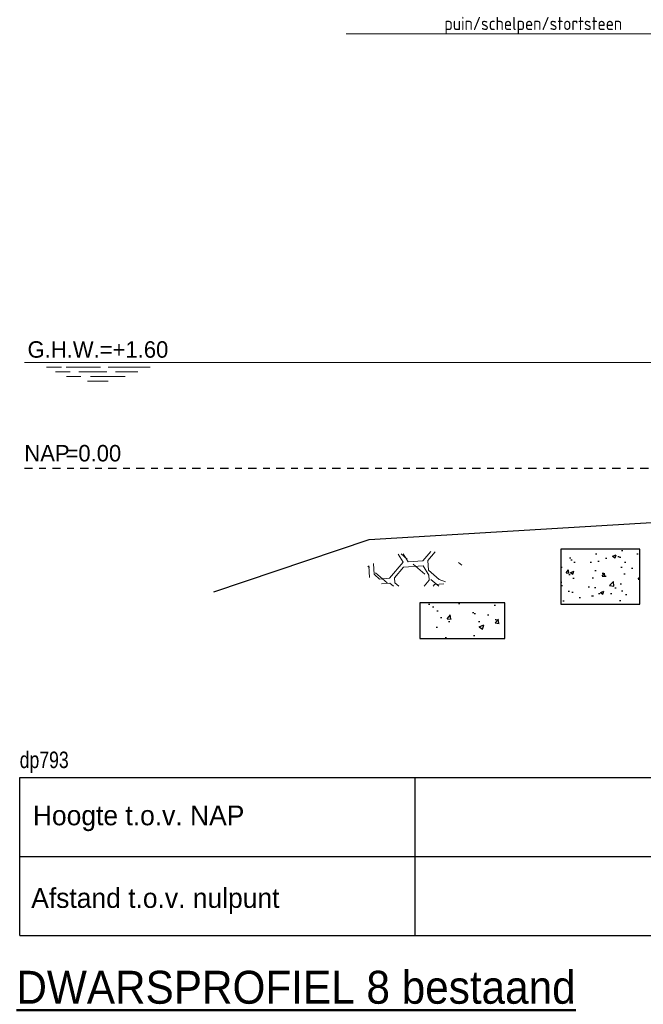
# Model space of a CAD drawing. Header units: metres. Extents: x 132 to 905, y -50 to 63.
# Tile 68 of 86: x 717 to 727, y -22 to -7. Entities that reach past the tile are written whole.
import ezdxf
from ezdxf.enums import TextEntityAlignment as Align

# ---------------------------------------------------------------- set-up
doc = ezdxf.new("R2010")
doc.units = ezdxf.units.M
doc.header["$LTSCALE"] = 0.1
doc.linetypes.add('NAP', pattern=[20, 12.5, -2.5, 2.5, -2.5])
for name, color, linetype, lineweight in [('DP-BS-arcering_kreukelberm', 253, 'Continuous', 0), ('DP-BS-arcering_slakken', 253, 'Continuous', 25), ('DP-BS-Maatvoering', 2, 'Continuous', 20), ('DP-BS-profiel', 2, 'Continuous', 25), ('DP-Matenbalk-omschrijving', 3, 'Continuous', 35), ('DP-NAP-lijn', 6, 'NAP', 25), ('DP-Waterlijn', 1, 'Continuous', 13), ('DP-Waterlijn_tekst', 7, 'Continuous', 35), ('TL-2.5 mm tekst_schaaldp', 7, 'Continuous', 25), ('TL-5.0mm Tekst', 4, 'Continuous', 50)]:
    doc.layers.add(name, color=color, linetype=linetype, lineweight=lineweight)
doc.layers.add('DP-BS-arcrand', color=111, linetype='Continuous', plot=False)
doc.layers.add('DP-Matenbalk', color=1, linetype='Continuous')
doc.styles.add('bestomschr', font='isocp.shx', dxfattribs={"width": 0.96})
doc.styles.add('StagCAD', font='StagCAD.ttf')

# ---------------------------------------------------------------- blocks, each defined once
blk = doc.blocks.new('*U51')
at = {"layer": 'DP-Matenbalk'}
for p, q in [((0, -3.5), (6, -3.5)), ((0, -5.899999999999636), (0, -3.5)), ((6, -3.499999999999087), (6, -5.899999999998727)), ((6, -3.499999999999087), (42.3055871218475, -3.499999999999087)), ((0, -4.699999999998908), (6, -4.699999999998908)), ((6, -4.699999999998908), (42.3055871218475, -4.699999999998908)), ((0, -5.899999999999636), (6, -5.899999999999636)), ((6, -5.899999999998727), (42.3055871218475, -5.899999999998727))]:
    blk.add_line(p, q, dxfattribs=at)
at = {"layer": 'DP-Matenbalk', "style": 'StagCAD', "width": 0.8}
blk.add_attdef('DPNR', (0, -3.356417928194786), '', height=0.25, dxfattribs=at)
at = {"layer": 'DP-Matenbalk-omschrijving', "style": 'StagCAD'}
for s, p in [('Hoogte t.o.v. NAP', (0.1999999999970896, -4.225000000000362)), ('Afstand t.o.v. nulpunt', (0.1749999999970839, -5.479453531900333))]:
    blk.add_text(s, height=0.3, dxfattribs=at).set_placement(p)
at = {"layer": 'TL-2.5 mm tekst_schaaldp', "style": 'StagCAD', "width": 0.96}
blk.add_attdef('SCHAAL', (-0.0500000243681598, -7.52420836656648), '', height=0.2499999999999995, dxfattribs=at)
at = {"layer": 'TL-5.0mm Tekst', "style": 'StagCAD', "width": 0.96}
blk.add_attdef('OMSCHRIJVING', (-0.0500000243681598, -6.934744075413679), '', height=0.4999999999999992, dxfattribs=at)
blk = doc.blocks.new('*U50')
at = {"layer": 'DP-NAP-lijn'}
blk.add_line((0, 0), (422.3512536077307, 0), dxfattribs=at)
at = {"layer": 'DP-Waterlijn'}
for p, q in [((0, 16.00000000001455), (205.5626785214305, 16.00000000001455)), ((3.383824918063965, 15.30000000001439), (5.630490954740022, 15.30000000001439)), ((6.334561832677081, 15.30000000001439), (11.56232240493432, 15.30000000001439)), ((12.73047344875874, 15.30000000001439), (19.08001369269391, 15.30000000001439)), ((4.707109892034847, 14.60000000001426), (6.953775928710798, 14.60000000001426)), ((8.566766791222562, 13.90000000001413), (6.377707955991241, 13.90000000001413)), ((8.24992987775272, 14.60000000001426), (12.51283449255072, 14.60000000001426)), ((15.30676624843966, 13.90000000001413), (10.03574099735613, 13.90000000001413)), ((13.83779204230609, 14.60000000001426), (17.20779177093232, 14.60000000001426)), ((9.603691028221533, 13.20000000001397), (12.7432632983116, 13.20000000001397))]:
    blk.add_line(p, q, dxfattribs=at)
at = {"layer": 'DP-NAP-lijn', "style": 'StagCAD'}
blk.add_text('NAP', height=2.5, dxfattribs=at).set_placement((0, 0.9999999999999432))
blk.add_attdef('NAPLIJN', (6.246522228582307, 0.9999999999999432), '', height=2.5, dxfattribs=at)
at = {"layer": 'DP-Waterlijn_tekst', "style": 'StagCAD'}
blk.add_attdef('WP', text='', height=2.5, dxfattribs=at).set_placement((11.17347716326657, 16.00000000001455), align=Align.BOTTOM_CENTER)
blk = doc.blocks.new('dp793')
at = {"layer": 'DP-BS-arcering_kreukelberm'}
h = blk.add_hatch(dxfattribs=at)
h.set_pattern_fill('NATUURST', color=256, scale=0.15, angle=94.43536414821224, style=0, pattern_type=2)
h.set_pattern_definition([(94.43536414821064, (4.805675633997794, -0.5810145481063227), (-1.611509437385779, 1.379506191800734), [0.0749999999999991, -0.0749999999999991, 0.149999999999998, -1.199999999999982]), (94.43536414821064, (4.777300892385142, -1.185017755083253), (-1.611509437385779, 1.379506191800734), [0.3749999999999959, -1.124999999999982]), (94.43536414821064, (4.708325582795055, -1.265593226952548), (-1.611509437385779, 1.379506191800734), [0.3749999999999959, -1.124999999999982]), (94.43536414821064, (4.282247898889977, -0.6216151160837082), (-1.611509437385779, 1.379506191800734), [0.0749999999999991, -1.424999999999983]), (94.43536414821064, (4.190697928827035, -1.3809691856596), (-1.611509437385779, 1.379506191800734), [0.224999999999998, -1.274999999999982]), (94.43536414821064, (4.115922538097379, -1.386769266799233), (-1.611509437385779, 1.379506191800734), [0.224999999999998, -1.274999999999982]), (94.43536414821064, (3.971546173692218, -0.495264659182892), (-1.611509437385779, 1.379506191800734), [0.4499999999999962, -1.049999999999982]), (94.43536414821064, (3.902570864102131, -0.5758401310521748), (-1.611509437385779, 1.379506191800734), [0.4499999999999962, -1.049999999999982]), (94.43536414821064, (3.782020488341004, -0.9613172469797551), (-1.611509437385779, 1.379506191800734), [0.149999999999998, -1.349999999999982]), (94.43536414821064, (3.701445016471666, -0.8923419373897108), (-1.611509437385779, 1.379506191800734), [0.0749999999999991, -1.424999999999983]), (94.43536414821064, (3.604094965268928, -1.576920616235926), (-1.611509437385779, 1.379506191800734), [0.0749999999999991, -0.0749999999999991, 0.0749999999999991, -1.274999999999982]), (184.4353641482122, (3.90319652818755, -1.553720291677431), (-1.379506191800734, -1.611509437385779), [0.2249999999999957, -1.274999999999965]), (184.4353641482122, (4.420824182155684, -1.438344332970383), (-1.379506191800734, -1.611509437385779), [0.07499999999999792, -0.1499999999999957, 0.07499999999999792, -0.1499999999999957, 0.2999999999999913, -0.7499999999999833]), (184.4353641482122, (3.511919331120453, -1.358394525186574), (-1.379506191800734, -1.611509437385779), [0.07499999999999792, -1.424999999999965]), (184.4353641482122, (4.167497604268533, -1.081867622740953), (-1.379506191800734, -1.611509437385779), [0.07499999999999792, -1.424999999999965]), (184.4353641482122, (3.787820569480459, -1.036092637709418), (-1.379506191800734, -1.611509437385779), [0.07499999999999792, -1.424999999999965]), (184.4353641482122, (4.598749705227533, -0.8227409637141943), (-1.379506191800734, -1.611509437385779), [0.1499999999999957, -1.349999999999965]), (184.4353641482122, (4.66772501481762, -0.7421654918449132), (-1.379506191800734, -1.611509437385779), [0.2249999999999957, -1.274999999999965]), (184.4353641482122, (3.764620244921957, -0.7369910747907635), (-1.379506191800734, -1.611509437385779), [0.1499999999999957, -0.07499999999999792, 0.1499999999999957, -1.124999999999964]), (184.4353641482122, (4.207472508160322, -0.6274151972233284), (-1.379506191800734, -1.611509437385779), [0.2999999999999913, -1.199999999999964]), (184.4353641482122, (4.201672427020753, -0.5526398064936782), (-1.379506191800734, -1.611509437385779), [0.1499999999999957, -1.349999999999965]), (184.4353641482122, (4.713499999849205, -0.3624884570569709), (-1.379506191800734, -1.611509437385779), [0.2999999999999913, -1.199999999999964]), (184.4353641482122, (4.707699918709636, -0.2877130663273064), (-1.379506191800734, -1.611509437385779), [0.2249999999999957, -1.274999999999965]), (139.4353641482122, (4.679325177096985, -0.8917162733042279), (-1.495507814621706, -0.1160016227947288), [0.106066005, -2.015254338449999]), (139.4353641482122, (4.288047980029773, -0.696390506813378), (-1.495507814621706, -0.1160016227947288), [0.106066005, -2.015254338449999]), (139.4353641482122, (4.052121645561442, -0.5642399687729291), (-1.495507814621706, -0.1160016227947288), [0.106066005, -2.015254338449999]), (139.4353641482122, (3.983772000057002, -1.622695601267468), (-1.495507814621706, -0.1160016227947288), [0.106066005, -2.015254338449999]), (139.4353641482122, (3.673070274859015, -1.496345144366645), (-1.495507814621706, -0.1160016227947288), [0.106066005, -2.015254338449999]), (139.4353641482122, (4.443398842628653, -0.7595657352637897), (-1.495507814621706, -0.1160016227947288), [0.2121315, -1.909188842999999]), (139.4353641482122, (3.459718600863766, -0.6854160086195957), (-1.495507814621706, -0.1160016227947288), [0.2121315, -1.909188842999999]), (229.4353641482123, (4.886251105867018, -0.6499898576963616), (0.1160016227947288, -1.495507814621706), [0.2121314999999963, -1.909188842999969]), (229.4353641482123, (4.805675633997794, -0.5810145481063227), (0.1160016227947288, -1.495507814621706), [0.2121314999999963, -1.909188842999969]), (229.4353641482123, (4.414398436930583, -0.3856887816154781), (0.1160016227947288, -1.495507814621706), [0.2121314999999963, -1.909188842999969]), (229.4353641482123, (3.9083709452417, -0.6506155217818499), (0.1160016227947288, -1.495507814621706), [0.2121314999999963, -1.909188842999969]), (229.4353641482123, (3.902570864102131, -0.5758401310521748), (0.1160016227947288, -1.495507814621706), [0.2121314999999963, -1.909188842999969]), (229.4353641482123, (4.374423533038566, -0.8401412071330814), (0.1160016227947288, -1.495507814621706), [0.3181979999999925, -1.803122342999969]), (229.4353641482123, (4.408598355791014, -0.3109133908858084), (0.1160016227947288, -1.495507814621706), [0.3181979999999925, -1.803122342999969]), (229.4353641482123, (4.449198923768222, -0.8343411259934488), (0.1160016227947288, -1.495507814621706), [0.4242640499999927, -1.697056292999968]), (229.4353641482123, (3.604094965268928, -1.576920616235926), (0.1160016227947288, -1.495507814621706), [0.4242640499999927, -1.697056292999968]), (229.4353641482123, (3.678870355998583, -1.571120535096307), (0.1160016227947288, -1.495507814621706), [0.4242640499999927, -1.697056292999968]), (229.4353641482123, (4.495599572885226, -1.432544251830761), (0.1160016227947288, -1.495507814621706), [0.1060660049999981, -2.015254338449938]), (229.4353641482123, (4.121722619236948, -1.461544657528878), (0.1160016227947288, -1.495507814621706), [0.1060660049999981, -2.015254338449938]), (121.0004153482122, (4.799875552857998, -0.5062391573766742), (-0.1160016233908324, 1.495507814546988), [0.167705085, -3.186396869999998]), (121.0004153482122, (4.374423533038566, -0.8401412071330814), (-0.1160016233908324, 1.495507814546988), [0.167705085, -3.186396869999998]), (121.0004153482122, (4.48337374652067, -0.3051133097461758), (-0.1160016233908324, 1.495507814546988), [0.3354102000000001, -3.0186917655]), (121.0004153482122, (4.408598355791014, -0.3109133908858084), (-0.1160016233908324, 1.495507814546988), [0.3354102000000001, -3.0186917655]), (157.8703129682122, (3.695644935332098, -0.8175665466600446), (-1.495507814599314, -0.1160016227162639), [0.1676999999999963, -1.676999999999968, 0.3353999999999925, -1.174001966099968]), (157.8703129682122, (4.351848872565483, -1.518919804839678), (-1.495507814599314, -0.1160016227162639), [0.1677050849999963, -3.186396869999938]), (157.8703129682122, (4.932651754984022, -1.248192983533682), (-1.495507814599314, -0.1160016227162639), [0.1677050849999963, -3.186396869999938]), (157.8703129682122, (4.346048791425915, -1.444144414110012), (-1.495507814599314, -0.1160016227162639), [0.1677050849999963, -3.186396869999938]), (157.8703129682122, (3.615069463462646, -0.7485912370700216), (-1.495507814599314, -0.1160016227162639), [0.1677050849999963, -3.186396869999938]), (157.8703129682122, (3.695644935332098, -0.8175665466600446), (-1.495507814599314, -0.1160016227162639), [0.1677050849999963, -3.186396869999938]), (157.8703129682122, (4.092722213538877, -1.087667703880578), (-1.495507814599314, -0.1160016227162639), [0.3354101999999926, -3.018691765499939]), (157.8703129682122, (4.098522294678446, -1.16244309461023), (-1.495507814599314, -0.1160016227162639), [0.3354101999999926, -3.018691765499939]), (211.0004153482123, (4.115922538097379, -1.386769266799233), (-1.495507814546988, -0.1160016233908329), [0.1677050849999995, -3.18639686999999]), (211.0004153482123, (4.783100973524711, -1.25979314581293), (-1.495507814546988, -0.1160016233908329), [0.3354101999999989, -3.01869176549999]), (211.0004153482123, (4.708325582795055, -1.265593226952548), (-1.495507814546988, -0.1160016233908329), [0.3354101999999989, -3.01869176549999]), (247.8703129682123, (3.713045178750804, -1.04189271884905), (0.1160016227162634, -1.495507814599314), [0.3354102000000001, -3.0186917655]), (247.8703129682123, (3.701445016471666, -0.8923419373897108), (0.1160016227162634, -1.495507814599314), [0.5031152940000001, -2.850986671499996]), (139.4353641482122, (4.936019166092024, -1.291606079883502), (-0.3048306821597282, -0.3560966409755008), [0.234375, -0.1171875])])
h.paths.add_polyline_path([(5.48825180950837, -0.7951542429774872), (6.334120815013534, -0.7951542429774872), (6.651285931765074, -0.4624073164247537), (6.223655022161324, -0.26382346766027), (5.571243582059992, -0.3172643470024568), (5.057734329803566, -0.5649617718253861)])
at = {"layer": 'DP-BS-Maatvoering', "color": 212, "lineweight": 9}
blk.add_line((4.885171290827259, 7.590634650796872), (16.52672563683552, 7.590634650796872), dxfattribs=at)
at = {"layer": 'DP-BS-profiel'}
blk.add_lwpolyline([(2.876297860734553, -0.8779999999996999), (5.233307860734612, -0.08799999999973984), (11.53972516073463, 0.2920000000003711)], dxfattribs=at)
at = {"layer": 'DP-Matenbalk'}
ref = blk.add_blockref('*U51', (-0.07046176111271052, -0.1999999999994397), dxfattribs=at)
ref.add_attrib('OMSCHRIJVING', '%%uDWARSPROFIEL 8 bestaand', (-0.1204617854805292, -7.13474407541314), dxfattribs={"layer": 'TL-5.0mm Tekst', "height": 0.4999999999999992, "style": 'StagCAD', "width": 0.96})
ref.add_attrib('DPNR', 'dp793', (-0.07046176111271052, -3.55641792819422), dxfattribs={"height": 0.25, "style": 'StagCAD', "width": 0.8})
at = {"layer": 'DP-NAP-lijn', "ltscale": 4, "xscale": 0.0999999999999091, "yscale": 0.0999999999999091, "zscale": 0.0999999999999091}
blk.add_blockref('*U50', (0, 1), dxfattribs=at).add_auto_attribs({'WP': 'G.H.W.=+1.60', 'NAPLIJN': '=0.00'})
at = {"layer": 'DP-BS-Maatvoering', "color": 2, "insert": (7.725743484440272, 7.590634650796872), "char_height": 0.2, "attachment_point": 8, "style": 'bestomschr'}
blk.add_mtext('\\A1;puin/schelpen/stortsteen', dxfattribs=at)

msp = doc.modelspace()

# ---------------------------------------------------------------- hatches: boundary and pattern name
at = {"layer": 'DP-BS-arcering_slakken'}
h = msp.add_hatch(dxfattribs=at)
h.set_pattern_fill('AR-CONC', color=256, scale=0.003)
h.set_pattern_definition([(49.99999999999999, (123.9851914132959, -6.769472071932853), (0.5465540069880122, -0.0478172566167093), [0.05715, -0.6286500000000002]), (355, (123.9851914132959, -6.769472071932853), (-0.105730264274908, 0.5731705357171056), [0.04572, -0.50292175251]), (100.4514446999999, (124.0307374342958, -6.773456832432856), (0.4408237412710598, 0.5253532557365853), [0.04857002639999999, -0.534270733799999]), (46.18419999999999, (123.9851914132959, -6.617072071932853), (0.8132371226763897, -0.1261269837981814), [0.085725, -0.9429749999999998]), (96.63555760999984, (124.0529611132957, -6.627582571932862), (0.712212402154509, 0.7422783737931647), [0.07285506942, -0.80140682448]), (351.1841511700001, (123.9851914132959, -6.617072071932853), (0.7122124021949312, 0.7422783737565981), [0.06857990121, -0.75437919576]), (21, (124.0613914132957, -6.655172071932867), (0.4548431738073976, -0.3067955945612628), [0.05715, -0.6286500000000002]), (326, (124.0613914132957, -6.655172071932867), (0.1854060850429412, 0.5525638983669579), [0.04572, -0.5029200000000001]), (71.45144499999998, (124.0992950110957, -6.680738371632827), (0.6402492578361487, 0.2457683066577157), [0.04857002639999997, -0.5342698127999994]), (37.50000000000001, (123.9851914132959, -6.769472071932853), (0.0092658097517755, 0.2536651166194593), [0, -0.4968240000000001, 0, -0.51054, 0, -0.5048250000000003]), (7.499999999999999, (123.9851914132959, -6.769472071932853), (0.2004589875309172, 0.3005417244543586), [0, -0.2910839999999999, 0, -0.4853939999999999, 0, -0.192405]), (327.5, (123.8152654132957, -6.769472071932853), (0.4067717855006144, -0.0171862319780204), [0, -0.1905, 0, -0.59436, 0, -0.78867]), (317.5, (123.739065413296, -6.769472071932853), (0.4443875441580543, 0.0762794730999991), [0, -0.24765, 0, -0.394716, 0, -0.56007])])
h.paths.add_polyline_path([(725.6119062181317, -15.06508525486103), (725.6119062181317, -15.90165692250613), (726.8109562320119, -15.90165692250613), (726.8109562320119, -15.06508525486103)])
h = msp.add_hatch(dxfattribs=at)
h.set_pattern_fill('AR-CONC', color=256, scale=0.004)
h.set_pattern_definition([(49.99999999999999, (-16.35392307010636, -18.27974342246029), (0.7287386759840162, -0.0637563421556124), [0.0762, -0.8382000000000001]), (355, (-16.35392307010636, -18.27974342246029), (-0.1409736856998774, 0.7642273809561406), [0.06096, -0.6705623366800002]), (100.4514446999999, (-16.29319504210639, -18.28505643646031), (0.5877649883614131, 0.7004710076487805), [0.0647600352, -0.7123609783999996]), (46.18419999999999, (-16.35392307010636, -18.07654342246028), (1.084316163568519, -0.1681693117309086), [0.1143, -1.257299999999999]), (96.63555760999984, (-16.26356347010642, -18.09055742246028), (0.949616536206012, 0.989704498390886), [0.09714009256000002, -1.068542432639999]), (351.1841511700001, (-16.35392307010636, -18.07654342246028), (0.949616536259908, 0.9897044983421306), [0.09143986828, -1.005838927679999]), (21, (-16.2523230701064, -18.12734342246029), (0.6064575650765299, -0.4090607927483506), [0.0762, -0.8382000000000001]), (326, (-16.2523230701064, -18.12734342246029), (0.2472081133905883, 0.7367518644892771), [0.06096, -0.67056]), (71.45144499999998, (-16.20178493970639, -18.16143182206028), (0.8536656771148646, 0.327691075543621), [0.06476003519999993, -0.7123597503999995]), (37.50000000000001, (-16.35392307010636, -18.27974342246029), (0.0123544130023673, 0.3382201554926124), [0, -0.662432, 0, -0.68072, 0, -0.6731]), (7.499999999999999, (-16.35392307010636, -18.27974342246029), (0.267278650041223, 0.4007222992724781), [0, -0.388112, 0, -0.647192, 0, -0.25654]), (327.5, (-16.58049107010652, -18.27974342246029), (0.5423623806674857, -0.0229149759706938), [0, -0.254, 0, -0.7924800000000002, 0, -1.05156]), (317.5, (-16.68209107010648, -18.27974342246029), (0.5925167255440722, 0.1017059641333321), [0, -0.3302, 0, -0.526288, 0, -0.7467600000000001])])
h.paths.add_polyline_path([(723.4724923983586, -15.88084987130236), (723.4724923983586, -16.4240206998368), (724.7640953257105, -16.4240206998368), (724.7640953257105, -15.88084987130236)])

# ---------------------------------------------------------------- linework, layer by layer
at = {"layer": 'DP-BS-arcrand'}
for points in [[(725.6119062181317, -15.90165692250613), (726.8109562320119, -15.90165692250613), (726.8109562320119, -15.06508525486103), (725.6119062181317, -15.06508525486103)], [(723.4724923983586, -16.4240206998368), (724.7640953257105, -16.4240206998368), (724.7640953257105, -15.88084987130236), (723.4724923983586, -15.88084987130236)]]:
    msp.add_lwpolyline(points, close=True, dxfattribs=at)

# ---------------------------------------------------------------- block references
msp.add_blockref('dp793', (717.4686359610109, -14.83380113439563))

doc.saveas('drawing.dxf')
